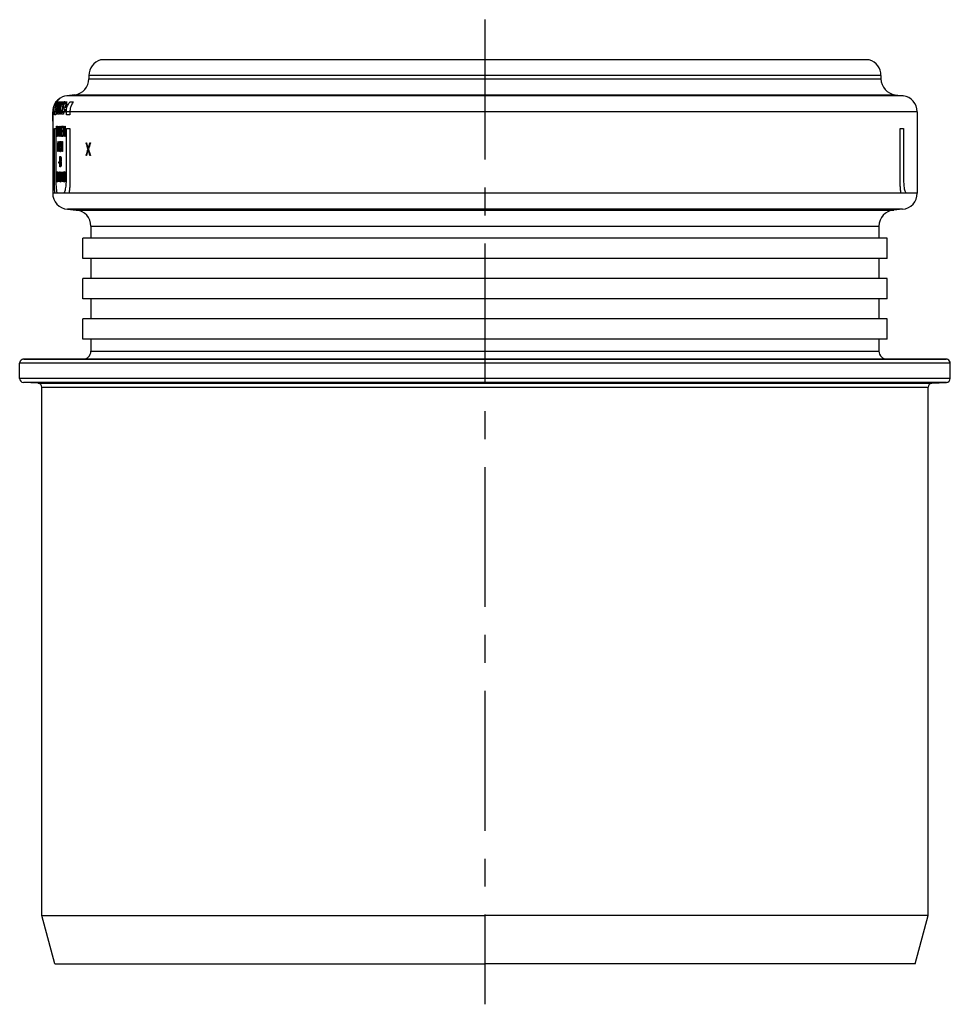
# Model space of a CAD drawing. Header units: millimetres. Extents: x 222 to 738, y 97 to 399.
# Tile 2 of 3: x 416 to 532, y 277 to 399. Entities that reach past the tile are written whole.
import ezdxf

# ---------------------------------------------------------------- set-up
doc = ezdxf.new("R2010")
doc.units = ezdxf.units.MM
doc.header["$LTSCALE"] = 46.255
doc.linetypes.add('CENTER', pattern=[0.6, 0.375, -0.075, 0.075, -0.075])
doc.layers.get('0').update_dxf_attribs({"linetype": 'CONTINUOUS'})
doc.layers.add('9_820_136_links_2_BL6', color=7, linetype='CONTINUOUS')
doc.layers.add('PR980_201_00_links_2_BL1', color=7, linetype='CONTINUOUS')

# ---------------------------------------------------------------- blocks, each defined once
blk = doc.blocks.new('PR980_201_00_LINKS_2_BL1', base_point=(474.01, 338.33))
at = {"layer": 'PR980_201_00_links_2_BL1', "color": 7, "linetype": 'Continuous'}
for p, q in [((474.01, 394.36), (426.31, 394.36)), ((521.71, 394.36), (474.01, 394.36)), ((424.86, 392.43), (424.86, 392.02)), ((523.16, 392.43), (523.16, 392.02)), ((423.11, 390.03), (422.12, 389.91)), ((524.92, 390.03), (525.91, 389.91)), ((420.88, 389.23), (420.85, 389.23)), ((421.01, 389.16), (421.18, 389.16)), ((421.16, 388.91), (421.09, 388.91)), ((421.16, 389.52), (421.19, 389.52)), ((421.16, 388.5), (421.27, 388.5)), ((421.27, 388.91), (421.2, 388.91)), ((421.26, 389.16), (421.44, 389.16)), ((421.46, 388.91), (421.34, 388.91)), ((421.46, 389.16), (421.62, 389.16)), ((421.64, 388.5), (421.79, 388.5)), ((421.97, 388.91), (421.82, 388.91)), ((421.98, 388.48), (421.87, 388.48)), ((421.89, 388.5), (421.98, 388.5)), ((421.94, 389.16), (422.14, 389.16)), ((422.14, 388.88), (422.05, 388.88)), ((422.06, 388.91), (422.16, 388.91)), ((422.5, 389.16), (422.94, 389.16)), ((420.36, 387.93), (420.36, 386.75)), ((420.39, 387.99), (420.37, 387.99)), ((420.37, 386.75), (420.37, 387.93)), ((420.37, 387.93), (420.37, 386.75)), ((420.41, 388.34), (420.44, 388.34)), ((420.58, 387.56), (420.58, 387.93)), ((420.75, 387.56), (420.58, 387.56)), ((420.75, 387.93), (420.75, 387.56)), ((420.9, 387.62), (420.9, 387.93)), ((420.94, 387.62), (420.9, 387.62)), ((420.94, 387.93), (420.94, 387.62)), ((421.04, 387.62), (421.04, 387.93)), ((421.19, 387.62), (421.04, 387.62)), ((421.08, 387.93), (421.08, 387.87)), ((421.08, 387.87), (421.19, 387.87)), ((421.22, 388.26), (421.1, 388.26)), ((421.19, 387.87), (421.19, 387.62)), ((421.5, 387.62), (421.5, 387.93)), ((421.7, 387.62), (421.5, 387.62)), ((421.56, 387.93), (421.56, 387.87)), ((421.56, 387.87), (421.7, 387.87)), ((421.73, 388.26), (421.58, 388.26)), ((421.7, 387.87), (421.7, 387.62)), ((421.8, 387.87), (421.8, 387.93)), ((421.89, 387.87), (421.8, 387.87)), ((421.82, 388.26), (421.92, 388.26)), ((421.89, 387.93), (421.89, 387.87)), ((422.06, 387.56), (422.06, 387.93)), ((422.5, 387.56), (422.06, 387.56)), ((422.5, 387.93), (422.5, 387.56)), ((527.66, 387.93), (527.66, 377.83)), ((420.36, 386.75), (420.36, 377.83)), ((420.37, 386.75), (420.37, 386.75)), ((420.84, 386.14), (420.9, 386.14)), ((420.84, 384.87), (420.84, 386.14)), ((420.87, 385.99), (420.87, 385.02)), ((420.9, 385.99), (420.87, 385.99)), ((421.03, 386.14), (421.06, 386.14)), ((421.03, 384.87), (421.03, 386.14)), ((421.06, 386.14), (421.06, 384.87)), ((421.11, 386.14), (421.14, 386.14)), ((421.11, 384.87), (421.11, 386.14)), ((421.26, 386.14), (421.29, 386.14)), ((421.26, 385.15), (421.26, 386.14)), ((421.29, 386.14), (421.29, 384.87)), ((421.44, 386.14), (421.63, 386.14)), ((421.44, 384.87), (421.44, 386.14)), ((421.47, 385.99), (421.47, 385.6)), ((421.63, 385.99), (421.47, 385.99)), ((421.63, 386.14), (421.63, 385.99)), ((421.69, 384.87), (421.69, 386.14)), ((421.69, 386.14), (421.73, 386.14)), ((421.88, 386.14), (421.92, 386.14)), ((421.88, 385.15), (421.88, 386.14)), ((421.92, 386.14), (421.92, 384.87)), ((420.58, 379.39), (420.58, 385.87)), ((420.58, 385.87), (420.75, 385.87)), ((420.75, 385.87), (420.75, 379.39)), ((420.91, 384.87), (420.84, 384.87)), ((420.87, 385.02), (420.9, 385.02)), ((421.06, 384.87), (421.03, 384.87)), ((421.14, 384.87), (421.11, 384.87)), ((421.14, 385.87), (421.14, 384.87)), ((421.29, 384.87), (421.25, 384.87)), ((421.64, 384.87), (421.44, 384.87)), ((421.47, 385.6), (421.62, 385.6)), ((421.47, 385.45), (421.47, 385.02)), ((421.62, 385.45), (421.47, 385.45)), ((421.47, 385.02), (421.64, 385.02)), ((421.62, 385.6), (421.62, 385.45)), ((421.64, 385.02), (421.64, 384.87)), ((421.72, 384.87), (421.69, 384.87)), ((421.72, 385.87), (421.72, 384.87)), ((421.92, 384.87), (421.88, 384.87)), ((422.06, 385.87), (422.5, 385.87)), ((422.06, 379.39), (422.06, 385.87)), ((422.5, 385.87), (422.5, 379.39)), ((525.53, 379.39), (525.53, 385.87)), ((525.53, 385.87), (525.97, 385.87)), ((525.97, 385.87), (525.97, 379.39)), ((420.98, 383.85), (420.98, 384.06)), ((421.01, 384.25), (421.03, 384.25)), ((421.01, 382.99), (421.01, 384.04)), ((421.03, 384.25), (421.03, 382.99)), ((421.07, 383.37), (421.07, 383.53)), ((421.1, 383.53), (421.17, 383.53)), ((421.17, 384.25), (421.2, 384.25)), ((421.17, 383.53), (421.17, 384.04)), ((421.2, 384.25), (421.2, 383.53)), ((421.2, 383.53), (421.25, 383.53)), ((421.25, 383.53), (421.25, 383.37)), ((421.29, 383.55), (421.29, 384.25)), ((421.29, 384.25), (421.47, 384.25)), ((421.32, 383.55), (421.29, 383.55)), ((421.47, 384.12), (421.31, 384.12)), ((421.31, 384.12), (421.31, 383.69)), ((421.37, 383.79), (421.4, 383.79)), ((421.4, 383.66), (421.37, 383.66)), ((421.47, 384.25), (421.47, 384.12)), ((421.52, 383.85), (421.52, 384.06)), ((421.55, 384.25), (421.59, 384.25)), ((421.55, 382.99), (421.55, 384.04)), ((421.59, 384.25), (421.59, 382.99)), ((424.49, 384.06), (424.57, 384.06)), ((424.96, 384.06), (425.04, 384.06)), ((421.03, 382.99), (421.01, 382.99)), ((421.17, 383.37), (421.07, 383.37)), ((421.17, 382.99), (421.17, 383.37)), ((421.2, 382.99), (421.17, 382.99)), ((421.25, 383.37), (421.2, 383.37)), ((421.2, 383.37), (421.2, 382.99)), ((421.24, 381.11), (421.24, 382.37)), ((421.24, 382.37), (421.35, 382.37)), ((421.29, 383.31), (421.32, 383.31)), ((421.37, 383.12), (421.4, 383.12)), ((421.4, 382.99), (421.37, 382.99)), ((421.45, 383.37), (421.45, 383.42)), ((421.48, 383.45), (421.48, 383.34)), ((421.59, 382.99), (421.55, 382.99)), ((424.57, 382.52), (424.49, 382.52)), ((425.04, 382.52), (424.96, 382.52)), ((421.13, 381.56), (421.13, 381.7)), ((421.13, 381.7), (421.2, 381.7)), ((421.2, 381.56), (421.13, 381.56)), ((421.2, 381.7), (421.2, 381.56)), ((421.35, 381.11), (421.24, 381.11)), ((421.26, 382.21), (421.26, 381.83)), ((421.36, 382.21), (421.26, 382.21)), ((421.26, 381.83), (421.36, 381.83)), ((421.36, 381.67), (421.26, 381.67)), ((421.26, 381.67), (421.26, 381.27)), ((421.26, 381.27), (421.36, 381.27)), ((421.39, 381.99), (421.39, 382.04)), ((421.39, 381.43), (421.39, 381.51)), ((421.42, 382.07), (421.42, 381.96)), ((421.42, 381.53), (421.42, 381.4)), ((420.82, 379.22), (420.82, 380.48)), ((420.82, 380.48), (420.89, 380.48)), ((420.84, 380.32), (420.84, 379.38)), ((420.89, 380.32), (420.84, 380.32)), ((420.92, 379.65), (420.92, 380.05)), ((420.94, 380.05), (420.94, 379.65)), ((420.97, 379.22), (420.97, 380.48)), ((420.97, 380.48), (421, 380.48)), ((420.99, 380.32), (420.99, 379.22)), ((421.08, 379.41), (421.08, 380.48)), ((421.08, 380.48), (421.1, 380.48)), ((421.1, 380.48), (421.1, 379.22)), ((421.13, 380.03), (421.13, 380.13)), ((421.15, 380.11), (421.15, 380.05)), ((421.18, 380.48), (421.2, 380.48)), ((421.21, 380.35), (421.18, 380.35)), ((421.18, 379.81), (421.21, 379.81)), ((421.24, 380.05), (421.24, 380.11)), ((421.25, 379.76), (421.25, 379.81)), ((421.26, 379.94), (421.26, 379.76)), ((421.3, 379.73), (421.3, 379.97)), ((421.32, 379.94), (421.32, 379.76)), ((421.42, 379.76), (421.42, 379.94)), ((421.44, 379.97), (421.44, 379.73)), ((421.59, 380.08), (421.59, 380.29)), ((421.61, 380.48), (421.64, 380.48)), ((421.61, 379.22), (421.61, 380.27)), ((421.64, 380.48), (421.64, 379.22)), ((421.68, 380.08), (421.68, 380.29)), ((421.71, 380.48), (421.74, 380.48)), ((421.71, 379.22), (421.71, 380.27)), ((421.74, 380.48), (421.74, 379.22)), ((421.78, 379.73), (421.78, 379.97)), ((421.8, 379.94), (421.8, 379.76)), ((421.93, 379.76), (421.93, 379.94)), ((421.96, 379.97), (421.96, 379.73)), ((420.89, 379.22), (420.82, 379.22)), ((420.84, 379.38), (420.89, 379.38)), ((420.99, 379.22), (420.97, 379.22)), ((421.1, 379.22), (421.07, 379.22)), ((421.14, 379.52), (421.16, 379.52)), ((421.2, 379.68), (421.18, 379.68)), ((421.18, 379.35), (421.21, 379.35)), ((421.2, 379.22), (421.19, 379.22)), ((421.64, 379.22), (421.61, 379.22)), ((421.74, 379.22), (421.71, 379.22)), ((422.19, 375.83), (423.29, 375.74)), ((525.84, 375.83), (524.74, 375.74)), ((425.11, 373.74), (425.11, 372.23)), ((522.91, 373.74), (522.91, 372.23)), ((425.11, 372.23), (424.11, 372.23)), ((424.11, 369.73), (424.11, 372.23)), ((424.11, 369.73), (424.11, 372.23)), ((522.91, 372.23), (425.11, 372.23)), ((523.91, 372.23), (522.91, 372.23)), ((523.91, 369.73), (523.91, 372.23)), ((523.91, 369.73), (523.91, 372.23)), ((425.11, 369.73), (424.11, 369.73)), ((522.91, 369.73), (425.11, 369.73)), ((425.11, 369.73), (425.11, 367.23)), ((523.91, 369.73), (522.91, 369.73)), ((522.91, 369.73), (522.91, 367.23)), ((425.11, 367.23), (424.11, 367.23)), ((424.11, 364.73), (424.11, 367.23)), ((424.11, 364.73), (424.11, 367.23)), ((522.91, 367.23), (425.11, 367.23)), ((523.91, 367.23), (522.91, 367.23)), ((523.91, 364.73), (523.91, 367.23)), ((523.91, 364.73), (523.91, 367.23)), ((425.11, 364.73), (424.11, 364.73)), ((522.91, 364.73), (425.11, 364.73)), ((425.11, 364.73), (425.11, 362.23)), ((523.91, 364.73), (522.91, 364.73)), ((522.91, 364.73), (522.91, 362.23)), ((425.11, 362.23), (424.11, 362.23)), ((424.11, 359.73), (424.11, 362.23)), ((424.11, 359.73), (424.11, 362.23)), ((522.91, 362.23), (425.11, 362.23)), ((523.91, 362.23), (522.91, 362.23)), ((523.91, 359.73), (523.91, 362.23)), ((523.91, 359.73), (523.91, 362.23)), ((425.11, 359.73), (424.11, 359.73)), ((522.91, 359.73), (425.11, 359.73)), ((425.11, 359.73), (425.11, 358.23)), ((523.91, 359.73), (522.91, 359.73)), ((522.91, 359.73), (522.91, 358.23)), ((416.26, 354.85), (416.26, 356.73)), ((416.76, 357.23), (474.01, 357.23)), ((474.01, 357.23), (416.76, 357.23)), ((474.01, 357.23), (531.13, 357.23)), ((530.68, 357.23), (474.01, 357.23)), ((531.26, 357.23), (530.68, 357.23)), ((531.13, 357.23), (531.26, 357.23)), ((531.76, 354.85), (531.76, 356.73)), ((418.54, 354.26), (416.74, 354.35)), ((529.49, 354.26), (531.29, 354.35)), ((419.01, 288.23), (419.01, 353.76)), ((529.01, 288.23), (529.01, 353.76)), ((420.62, 282.23), (419.01, 288.23)), ((419.01, 288.23), (474.01, 288.23)), ((529.01, 288.23), (474.01, 288.23)), ((527.41, 282.23), (529.01, 288.23)), ((420.62, 282.23), (422.21, 282.23)), ((422.21, 282.23), (474.01, 282.23)), ((525.81, 282.23), (474.01, 282.23)), ((527.41, 282.23), (525.81, 282.23))]:
    blk.add_line(p, q, dxfattribs=at)
at = {"layer": 'PR980_201_00_links_2_BL1', "color": 9, "linetype": 'Continuous'}
for p, q in [((474.01, 392.43), (424.86, 392.43)), ((424.86, 392.02), (474.01, 392.02)), ((523.16, 392.43), (474.01, 392.43)), ((474.01, 392.02), (523.16, 392.02)), ((422.65, 389.91), (422.12, 389.91)), ((423.11, 389.91), (422.65, 389.91)), ((423.11, 390.03), (474.01, 390.03)), ((474.01, 389.91), (423.11, 389.91)), ((474.01, 390.03), (524.92, 390.03)), ((524.92, 389.91), (474.01, 389.91)), ((525.91, 389.91), (524.92, 389.91)), ((474.01, 387.93), (420.36, 387.93)), ((527.66, 387.93), (474.01, 387.93)), ((474.01, 377.83), (420.36, 377.83)), ((527.66, 377.83), (474.01, 377.83)), ((423.29, 375.83), (422.19, 375.83)), ((474.01, 375.83), (423.29, 375.83)), ((423.29, 375.74), (474.01, 375.74)), ((524.74, 375.83), (474.01, 375.83)), ((474.01, 375.74), (524.74, 375.74)), ((525.84, 375.83), (524.74, 375.83)), ((425.11, 373.74), (474.01, 373.74)), ((474.01, 373.74), (522.91, 373.74)), ((425.11, 358.23), (474.01, 358.23)), ((474.01, 358.23), (522.91, 358.23)), ((474.01, 356.73), (416.26, 356.73)), ((531.76, 356.73), (474.01, 356.73)), ((474.01, 354.85), (416.26, 354.85)), ((418.54, 354.35), (416.74, 354.35)), ((474.01, 354.35), (418.54, 354.35)), ((418.54, 354.26), (474.01, 354.26)), ((531.76, 354.85), (474.01, 354.85)), ((529.49, 354.35), (474.01, 354.35)), ((474.01, 354.26), (529.49, 354.26)), ((531.29, 354.35), (529.49, 354.35)), ((419.01, 353.76), (422.61, 353.76)), ((422.61, 353.76), (426.6, 353.76)), ((426.6, 353.76), (427.76, 353.76)), ((427.76, 353.76), (427.84, 353.76)), ((427.84, 353.76), (433.45, 353.76)), ((433.45, 353.76), (434.95, 353.76)), ((434.95, 353.76), (444.31, 353.76)), ((444.31, 353.76), (444.6, 353.76)), ((444.6, 353.76), (447.11, 353.76)), ((447.11, 353.76), (449.73, 353.76)), ((449.73, 353.76), (452.33, 353.76)), ((452.33, 353.76), (472.51, 353.76)), ((472.51, 353.76), (474.01, 353.76)), ((474.01, 353.76), (475.51, 353.76)), ((475.51, 353.76), (495.7, 353.76)), ((495.7, 353.76), (498.3, 353.76)), ((498.3, 353.76), (500.92, 353.76)), ((500.92, 353.76), (503.43, 353.76)), ((503.43, 353.76), (503.72, 353.76)), ((503.72, 353.76), (513.08, 353.76)), ((513.08, 353.76), (514.58, 353.76)), ((514.58, 353.76), (520.18, 353.76)), ((520.18, 353.76), (520.27, 353.76)), ((520.27, 353.76), (521.43, 353.76)), ((521.43, 353.76), (525.41, 353.76)), ((525.41, 353.76), (529.01, 353.76))]:
    blk.add_line(p, q, dxfattribs=at)
at = {"layer": 'PR980_201_00_links_2_BL1', "color": 7, "linetype": 'Continuous'}
for centre, radius, start, end in [((426.86, 392.43), 2, 105.962, 180), ((521.16, 392.43), 2, 0, 74.038), ((422.86, 392.02), 2, 277, 360), ((525.16, 392.02), 2, 180, 263), ((422.36, 387.93), 2, 97, 130.1999), ((525.66, 387.93), 2, 0, 83), ((422.37, 387.93), 2, 163.6049, 179.9992), ((422.36, 387.93), 2, 164.4223, 171.3384), ((422.37, 387.93), 2, 139.3272, 167.9084), ((422.4, 387.87), 2, 162.6665, 169.6235), ((422.36, 387.93), 2, 163.4, 164.4223), ((422.03, 387.85), 1.67, 160.5569, 162.6952), ((422.37, 387.93), 2, 146.625, 163.6001), ((422.36, 387.93), 2, 146.7999, 163.4), ((422.38, 387.86), 1.99, 160.7068, 164.2598), ((422.41, 387.9), 2.02, 156.6271, 162.0008), ((422.43, 387.89), 2.02, 158.3213, 163.6355), ((422.42, 387.93), 2, 151.6276, 159.0713), ((422.41, 387.93), 2, 151.6344, 157.256), ((422.58, 387.93), 1.99, 141.8936, 179.987), ((422.38, 387.96), 1.96, 146.1959, 152.2128), ((422.39, 387.97), 1.96, 146.2728, 152.3015), ((422.36, 387.93), 2, 130.1999, 146.7999), ((422.37, 387.92), 2, 130.0744, 146.6181), ((422.32, 388.04), 1.86, 142.7807, 147.2053), ((422.74, 387.93), 1.99, 141.7816, 179.986), ((422.35, 388.02), 1.89, 137.9986, 147.0074), ((422.07, 388.32), 1.5, 142.6967, 145.4708), ((422.88, 387.93), 1.98, 150.3532, 179.9863), ((422.92, 387.93), 1.98, 150.3258, 179.9904), ((422.31, 388.09), 1.82, 130.8294, 138.7606), ((423.02, 387.92), 1.98, 141.6126, 179.9597), ((422.37, 387.92), 2, 126.9509, 130.0672), ((422.83, 387.92), 2, 141.7784, 150.4034), ((422.02, 388.55), 1.28, 130.47, 134.384), ((423.06, 387.92), 1.99, 150.2849, 162.9446), ((423.16, 387.92), 1.97, 162.9151, 170.3614), ((423.01, 387.92), 2, 141.682, 150.3187), ((423.19, 387.92), 2, 141.5829, 150.2314), ((423.53, 387.92), 1.98, 150.0526, 162.7929), ((423.73, 387.33), 2.56, 139.9166, 144.6333), ((423.66, 387.92), 1.96, 162.7559, 170.2677), ((423.76, 387.92), 1.97, 149.935, 163.5623), ((423.77, 387.92), 1.97, 150.8563, 162.7169), ((423.7, 387.91), 2, 141.3052, 149.9867), ((423.86, 387.92), 1.97, 149.8841, 163.5306), ((423.86, 387.92), 1.97, 150.8133, 162.688), ((422.36, 387.93), 2, 176.4406, 180), ((422.36, 387.93), 2, 171.3384, 176.4406), ((422.37, 387.93), 2, 178.1342, 180), ((421.5, 387.78), 1.13, 166.218, 169.2827), ((422.31, 387.84), 1.92, 168.3087, 173.6596), ((423.05, 387.93), 1.97, 170.3818, 179.9994), ((423.39, 388.32), 1.97, 188.5205, 191.5898), ((423.51, 387.93), 1.96, 170.2946, 179.9989), ((423.74, 387.93), 1.95, 170.2504, 179.9987), ((423.84, 387.93), 1.94, 170.2325, 179.9986), ((422.36, 377.83), 2, 180, 265), ((525.66, 377.83), 2, 275, 360), ((423.11, 373.74), 2, 0, 85), ((524.91, 373.74), 2, 95, 180), ((424.11, 358.23), 1, 270, 360), ((523.91, 358.23), 1, 180, 270), ((416.76, 356.73), 0.5, 112.4995, 180), ((416.76, 356.73), 0.5, 90, 112.4995), ((531.26, 356.73), 0.5, 67.5005, 90), ((531.26, 356.73), 0.5, 0, 67.5005), ((416.76, 354.85), 0.5, 180, 267), ((418.51, 353.76), 0.5, 0, 87), ((529.51, 353.76), 0.5, 93, 180), ((531.26, 354.85), 0.5, 273, 360)]:
    blk.add_arc(centre, radius, start, end, dxfattribs=at)
for centre, major_axis, ratio, start_param, end_param in [((474.01, 398.7), (0, 53.65), 1, -4.510248, -4.50906), ((474.01, 399.71), (0, 80.2), 0.668984, -4.54235, -4.52981), ((474.01, 404.1), (0, 80.2), 0.668984, -4.486516, -4.47383), ((474.01, 399.43), (0, 80.27), 0.668403, -4.542562, -4.530022), ((474.01, 403.82), (0, 80.27), 0.668403, -4.48673, -4.474045), ((474.01, 374.37), (0, 63.92), 0.839286, 1.415621, 1.418594), ((474.01, 374.16), (0, 63.92), 0.839285, 1.415621, 1.418594), ((474.01, 373.58), (0, 61.64), 0.87037, 1.396759, 1.408679), ((474.01, 373.43), (0, 61.24), 0.876097, 1.396759, 1.405205), ((474.01, 377.53), (53.65, 0), 0.612766, 2.950625, 2.953118), ((474.01, 375.81), (53.65, 0), 0.765957, 2.950126, 2.952121), ((474.01, 381.69), (53.65, 0), 0.204255, 2.94813, 2.950625), ((474.01, 381.03), (53.65, 0), 0.255319, 2.94813, 2.950126), ((474.01, 385.93), (53.65, 0), 0.204255, -2.945136, -2.942639), ((474.01, 386.33), (53.65, 0), 0.255319, -2.945136, -2.943138), ((474.01, 390.27), (53.65, 0), 0.612766, -2.942639, -2.94014), ((474.01, 390.84), (53.65, 0), 0.680851, -2.943138, -2.94164), ((474.01, 399.9), (0, 82.19), 0.652779, -4.512436, -4.511437), ((474.01, 416.31), (0, 164.38), 0.326388, -4.511437, -4.510937), ((474.01, 398.31), (0, 73.06), 0.734375, -4.510937, -4.509437), ((474.01, 411.19), (0, 136.98), 0.391667, -4.509437, -4.508437), ((474.01, 370.87), (0, 63.92), 0.839286, 1.359839, 1.362843), ((474.01, 370.65), (0, 63.92), 0.839285, 1.359839, 1.362843), ((474.01, 413.8), (0, 77.35), 0.693576, -4.317765, -4.30674), ((474.01, 412.91), (0, 74.36), 0.721491, -4.313879, -4.304789), ((474.01, 353.96), (0, 74.36), 0.721491, 1.15407, 1.163196), ((474.01, 352.47), (0, 77.35), 0.693576, 1.150147, 1.161244), ((474.01, 403.57), (0, 109.58), 0.489584, -4.526406, -4.525409), ((474.01, 396.78), (0, 73.06), 0.734375, -4.525409, -4.523914), ((474.01, 389.26), (53.65, 0), 0.612766, -2.953118, -2.950625), ((474.01, 403.9), (0, 109.58), 0.489584, -4.523416, -4.522418), ((474.01, 390.1), (53.65, 0), 0.680851, -2.951622, -2.950126), ((474.01, 385.76), (53.65, 0), 0.255319, -2.950126, -2.94813), ((474.01, 385.1), (53.65, 0), 0.204255, -2.950625, -2.94813), ((474.01, 384.46), (53.65, 0), 0.204255, -2.949234, -2.94674), ((474.01, 390.3), (53.65, 0), 0.765957, -2.94674, -2.944743), ((474.01, 380.45), (53.65, 0), 0.255319, 2.943138, 2.945136), ((474.01, 380.85), (53.65, 0), 0.204255, 2.942639, 2.945136), ((474.01, 396.55), (0, 73.06), 0.734375, -4.515539, -4.514041), ((474.01, 375.95), (53.65, 0), 0.680851, 2.94164, 2.943138), ((474.01, 376.52), (53.65, 0), 0.612766, 2.94014, 2.942639), ((474.01, 366.88), (0, 82.19), 0.652779, 1.369844, 1.370843), ((474.01, 350.48), (0, 164.38), 0.326388, 1.369344, 1.369844), ((474.01, 368.48), (0, 73.06), 0.734375, 1.367845, 1.369344), ((474.01, 355.59), (0, 136.98), 0.391667, 1.366845, 1.367845), ((474.01, 354.02), (0, 74.13), 0.723732, 1.165147, 1.176172), ((474.01, 353.66), (0, 74.36), 0.721491, 1.163196, 1.172287), ((474.01, 412.62), (0, 74.36), 0.721491, -4.304789, -4.295662), ((474.01, 412.79), (0, 74.13), 0.723732, -4.302836, -4.29174), ((474.01, 379.01), (53.65, 0), 0.204255, 2.94674, 2.949234), ((474.01, 385.71), (53.65, 0), 0.340426, -2.948736, -2.947239), ((474.01, 378.33), (53.65, 0), 0.340426, 2.947239, 2.948736), ((474.01, 385.17), (53.65, 0), 0.340426, -2.948736, -2.947239), ((474.01, 377.77), (53.65, 0), 0.340426, 2.947239, 2.948736), ((474.01, 392.76), (0, 54.79), 0.979169, -4.518035, -4.517037), ((474.01, 371.27), (0, 54.79), 0.979169, 1.375444, 1.376442), ((474.01, 392.22), (0, 54.79), 0.979169, -4.518035, -4.517037), ((474.01, 370.71), (0, 54.79), 0.979168, 1.375444, 1.376442), ((474.01, 414.03), (0, 164.38), 0.326387, -4.517037, -4.516538), ((474.01, 350), (0, 164.38), 0.326388, 1.374945, 1.375444), ((474.01, 413.5), (0, 164.38), 0.326388, -4.517037, -4.516538), ((474.01, 349.44), (0, 164.38), 0.326388, 1.374945, 1.375444), ((474.01, 373.18), (53.65, 0), 0.765957, 2.944743, 2.94674), ((474.01, 376.42), (53.65, 0), 0.510637, 2.944743, 2.945741), ((474.01, 387.08), (53.65, 0), 0.510637, -2.945741, -2.944743), ((474.01, 367.49), (0, 73.06), 0.734375, 1.372448, 1.373946), ((474.01, 396.01), (0, 73.06), 0.734375, -4.515539, -4.514041), ((474.01, 366.92), (0, 73.06), 0.734375, 1.372448, 1.373946), ((474.01, 414.54), (0, 164.38), 0.326388, -4.514041, -4.513541), ((474.01, 349.49), (0, 164.38), 0.326388, 1.371949, 1.372448), ((474.01, 414.01), (0, 164.38), 0.326388, -4.514041, -4.513541), ((474.01, 348.93), (0, 164.38), 0.326388, 1.371949, 1.372448), ((474.01, 382.4), (53.65, 0), 0.255319, -3.001035, -2.999056), ((474.01, 382.72), (53.65, 0), 0.319149, -3.001035, -2.999452), ((474.01, 385.32), (53.65, 0), 0.638298, -2.999056, -2.997473), ((474.01, 386.76), (53.65, 0), 0.851064, -2.999452, -2.998265), ((474.01, 394.91), (0, 102.73), 0.522222, -4.569061, -4.56827), ((474.01, 390.24), (0, 68.49), 0.783333, -4.56827, -4.566686), ((474.01, 419.51), (0, 273.96), 0.195833, -4.56827, -4.567874), ((474.01, 400.18), (0, 136.98), 0.391667, -4.566686, -4.565894), ((474.01, 430.17), (0, 342.45), 0.156666, -4.565894, -4.565498), ((474.01, 397.38), (0, 112.32), 0.477642, -4.559952, -4.550036), ((474.01, 397.25), (0, 109.58), 0.489583, -4.558763, -4.548845), ((474.01, 351.32), (0, 171.22), 0.313334, 1.400896, 1.401691), ((474.01, 408.84), (0, 171.22), 0.313334, -4.543284, -4.542489), ((474.01, 364.83), (0, 91.32), 0.5875, 1.399704, 1.400896), ((474.01, 395.33), (0, 91.32), 0.5875, -4.542489, -4.541296), ((474.01, 373.38), (53.65, 0), 0.765959, 2.968512, 2.9705), ((474.01, 362.65), (0, 102.73), 0.522223, 1.398511, 1.399306), ((474.01, 345.12), (0, 205.47), 0.26111, 1.399306, 1.399704), ((474.01, 415.04), (0, 205.47), 0.26111, -4.541296, -4.540899), ((474.01, 397.5), (0, 102.73), 0.522223, -4.540899, -4.540104), ((474.01, 372.44), (53.65, 0), 0.851064, 2.968114, 2.969307), ((474.01, 387.72), (53.65, 0), 0.851064, -2.969307, -2.968114), ((474.01, 378.1), (53.65, 0), 0.255319, 2.966523, 2.968512), ((474.01, 376.38), (53.65, 0), 0.425532, 2.966921, 2.968114), ((474.01, 383.78), (53.65, 0), 0.425532, -2.968114, -2.966921), ((474.01, 382.89), (53.65, 0), 0.25532, -2.964534, -2.962544), ((474.01, 384.38), (53.65, 0), 0.425532, -2.964136, -2.962942), ((474.01, 375.78), (53.65, 0), 0.425532, 2.962942, 2.964136), ((474.01, 387.77), (53.65, 0), 0.765957, -2.962544, -2.960553), ((474.01, 388.43), (53.65, 0), 0.851064, -2.962942, -2.961747), ((474.01, 371.72), (53.65, 0), 0.851064, 2.961747, 2.962942), ((474.01, 371.57), (53.65, 0), 0.851064, 2.960155, 2.962544), ((474.01, 398.64), (0, 102.73), 0.522223, -4.532544, -4.531747), ((474.01, 361.51), (0, 102.73), 0.522223, 1.390155, 1.390951), ((474.01, 396.82), (0, 91.32), 0.5875, -4.531349, -4.530154), ((474.01, 417.1), (0, 205.47), 0.26111, -4.531747, -4.531349), ((474.01, 343.06), (0, 205.47), 0.26111, 1.389757, 1.390155), ((474.01, 411.3), (0, 171.22), 0.313334, -4.530154, -4.529358), ((474.01, 467.39), (0, 479.43), 0.111904, -4.529358, -4.528959), ((474.01, 354.66), (0, 136.98), 0.391667, 1.382583, 1.383381), ((474.01, 341.9), (0, 205.47), 0.26111, 1.383381, 1.38378), ((474.01, 316.44), (0, 342.45), 0.156666, 1.38378, 1.384178), ((474.01, 367.48), (0, 68.49), 0.783333, 1.381387, 1.382583), ((474.01, 372.64), (53.65, 0), 0.765957, 2.950188, 2.952183), ((474.01, 360.8), (0, 102.73), 0.522222, 1.38019, 1.381786), ((474.01, 302.9), (0, 410.93), 0.130557, 1.381786, 1.382185), ((474.01, 378.28), (53.65, 0), 0.212766, 2.947794, 2.950188), ((474.01, 371.62), (53.65, 0), 0.851064, 2.949789, 2.950986), ((474.01, 377.71), (53.65, 0), 0.255319, 2.947794, 2.949789), ((474.01, 382.68), (53.65, 0), 0.212766, -2.947794, -2.945398), ((474.01, 382.99), (53.65, 0), 0.25532, -2.947794, -2.945797), ((474.01, 388.47), (53.65, 0), 0.765959, -2.945398, -2.943401), ((474.01, 389.2), (53.65, 0), 0.851064, -2.945797, -2.944599), ((474.01, 400.37), (0, 102.73), 0.522223, -4.515395, -4.513797), ((474.01, 393.86), (0, 68.49), 0.783333, -4.514197, -4.512998), ((474.01, 461.18), (0, 410.94), 0.130555, -4.513797, -4.513398), ((474.01, 407.43), (0, 136.98), 0.391667, -4.512998, -4.512199), ((474.01, 421.05), (0, 205.47), 0.26111, -4.512199, -4.511799), ((474.01, 448.34), (0, 342.44), 0.156668, -4.511799, -4.511399), ((474.01, 352.84), (0, 131.71), 0.407333, 1.361404, 1.366607), ((474.01, 352.63), (0, 131.71), 0.407333, 1.360202, 1.365407), ((474.01, 389.7), (53.65, 0), 0.851065, -2.9322, -2.930999), ((474.01, 363.34), (0, 79.9), 0.671429, 1.354591, 1.356996), ((474.01, 363.13), (0, 79.9), 0.671428, 1.354591, 1.356996), ((474.01, 362.71), (0, 79.9), 0.671429, 1.346562, 1.348972), ((474.01, 362.5), (0, 79.9), 0.671428, 1.346562, 1.348972), ((474.01, 333.21), (0, 205.47), 0.261113, 1.340128, 1.340531), ((474.01, 301.95), (0, 342.44), 0.156668, 1.340531, 1.340933), ((474.01, 348.87), (0, 136.98), 0.391665, 1.339324, 1.340128), ((474.01, 364.58), (0, 68.49), 0.783333, 1.338116, 1.339324), ((474.01, 285.51), (0, 410.94), 0.130554, 1.338519, 1.338921), ((474.01, 370.9), (53.65, 0), 0.765959, 2.906899, 2.908912), ((474.01, 356.46), (0, 102.73), 0.522223, 1.336908, 1.338519), ((474.01, 369.68), (53.65, 0), 0.851064, 2.906496, 2.907704), ((474.01, 377.8), (53.65, 0), 0.212766, 2.904482, 2.906899), ((474.01, 377.13), (53.65, 0), 0.25532, 2.904482, 2.906496), ((474.01, 383.16), (53.65, 0), 0.212766, -2.904482, -2.902063), ((474.01, 383.56), (53.65, 0), 0.255318, -2.904482, -2.902466), ((474.01, 391.14), (53.65, 0), 0.851064, -2.902466, -2.901256), ((474.01, 390.2), (53.65, 0), 0.765955, -2.902063, -2.900046), ((474.01, 404.72), (0, 102.73), 0.52222, -4.472052, -4.470439), ((474.01, 396.76), (0, 68.49), 0.783333, -4.470842, -4.469632), ((474.01, 478.56), (0, 410.93), 0.130557, -4.470439, -4.470035), ((474.01, 413.22), (0, 136.98), 0.391665, -4.469632, -4.468825), ((474.01, 429.74), (0, 205.47), 0.261113, -4.468825, -4.468421), ((474.01, 462.83), (0, 342.45), 0.156664, -4.468421, -4.468017), ((474.01, 376.98), (53.65, 0), 0.319149, 2.999452, 3.001035), ((474.01, 377.3), (53.65, 0), 0.255319, 2.999056, 3.001035), ((474.01, 364.79), (0, 102.73), 0.522223, 1.426677, 1.427469), ((474.01, 372.94), (53.65, 0), 0.851064, 2.998265, 2.999452), ((474.01, 374.38), (53.65, 0), 0.638298, 2.997473, 2.999056), ((474.01, 340.2), (0, 273.96), 0.195833, 1.426281, 1.426677), ((474.01, 369.46), (0, 68.49), 0.783333, 1.425093, 1.426677), ((474.01, 359.52), (0, 136.98), 0.391667, 1.424302, 1.425093), ((474.01, 329.53), (0, 342.45), 0.156667, 1.423906, 1.424302), ((474.01, 414.26), (0, 205.47), 0.26111, -4.542489, -4.542091), ((474.01, 394.91), (0, 91.32), 0.5875, -4.542091, -4.540899), ((474.01, 386.78), (53.65, 0), 0.765959, -2.9705, -2.968512), ((474.01, 386.34), (53.65, 0), 0.765957, -2.970103, -2.968114), ((474.01, 397.09), (0, 102.73), 0.522223, -4.540501, -4.539706), ((474.01, 387.28), (53.65, 0), 0.851064, -2.96891, -2.967717), ((474.01, 382.06), (53.65, 0), 0.255319, -2.968512, -2.966523), ((474.01, 383.33), (53.65, 0), 0.425532, -2.967717, -2.966523), ((474.01, 381.61), (53.65, 0), 0.25532, -2.968114, -2.966125), ((474.01, 377.26), (53.65, 0), 0.25532, 2.962544, 2.964534), ((474.01, 376.81), (53.65, 0), 0.25532, 2.962544, 2.964534), ((474.01, 375.32), (53.65, 0), 0.425532, 2.962942, 2.964136), ((474.01, 371.27), (53.65, 0), 0.851064, 2.961747, 2.962942), ((474.01, 371.93), (53.65, 0), 0.765957, 2.960553, 2.962544), ((474.01, 361.06), (0, 102.73), 0.522223, 1.390155, 1.390951), ((474.01, 305.61), (0, 410.94), 0.130555, 1.389358, 1.389757), ((474.01, 342.6), (0, 205.47), 0.26111, 1.389757, 1.390155), ((474.01, 362.89), (0, 91.32), 0.5875, 1.388562, 1.389757), ((474.01, 348.4), (0, 171.22), 0.313334, 1.387765, 1.388562), ((474.01, 292.31), (0, 479.43), 0.111904, 1.387367, 1.387765), ((474.01, 443.27), (0, 342.45), 0.156666, -4.525771, -4.525372), ((474.01, 417.8), (0, 205.47), 0.26111, -4.525372, -4.524974), ((474.01, 405.04), (0, 136.98), 0.391667, -4.524974, -4.524176), ((474.01, 392.22), (0, 68.49), 0.783333, -4.524176, -4.52298), ((474.01, 456.81), (0, 410.93), 0.130557, -4.523777, -4.523378), ((474.01, 398.9), (0, 102.73), 0.522222, -4.523378, -4.521783), ((474.01, 387.06), (53.65, 0), 0.765957, -2.952183, -2.950188), ((474.01, 388.09), (53.65, 0), 0.851064, -2.950986, -2.949789), ((474.01, 381.42), (53.65, 0), 0.212766, -2.950188, -2.947794), ((474.01, 381.99), (53.65, 0), 0.255319, -2.949789, -2.947794), ((474.01, 376.72), (53.65, 0), 0.25532, 2.945797, 2.947794), ((474.01, 377.02), (53.65, 0), 0.212766, 2.945398, 2.947794), ((474.01, 370.5), (53.65, 0), 0.851064, 2.944599, 2.945797), ((474.01, 371.24), (53.65, 0), 0.765959, 2.943401, 2.945398), ((474.01, 359.33), (0, 102.73), 0.522223, 1.372205, 1.373803), ((474.01, 365.84), (0, 68.49), 0.783333, 1.371405, 1.372604), ((474.01, 298.52), (0, 410.94), 0.130555, 1.371805, 1.372205), ((474.01, 352.28), (0, 136.98), 0.391667, 1.370606, 1.371405), ((474.01, 311.36), (0, 342.44), 0.156668, 1.369807, 1.370206), ((474.01, 338.66), (0, 205.47), 0.26111, 1.370206, 1.370606), ((474.01, 388.8), (53.65, 0), 0.851064, -2.937404, -2.936203), ((474.01, 457.75), (0, 342.44), 0.156668, -4.482526, -4.482123), ((474.01, 426.49), (0, 205.47), 0.261113, -4.482123, -4.481721), ((474.01, 410.83), (0, 136.98), 0.391665, -4.481721, -4.480916), ((474.01, 474.19), (0, 410.94), 0.130554, -4.480514, -4.480111), ((474.01, 395.12), (0, 68.49), 0.783333, -4.480916, -4.479709), ((474.01, 403.24), (0, 102.73), 0.522223, -4.480111, -4.478501), ((474.01, 388.8), (53.65, 0), 0.765959, -2.908912, -2.906899), ((474.01, 390.02), (53.65, 0), 0.851064, -2.907704, -2.906496), ((474.01, 382.57), (53.65, 0), 0.25532, -2.906496, -2.904482), ((474.01, 381.9), (53.65, 0), 0.212766, -2.906899, -2.904482), ((474.01, 376.14), (53.65, 0), 0.255318, 2.902466, 2.904482), ((474.01, 376.54), (53.65, 0), 0.212766, 2.902063, 2.904482), ((474.01, 368.57), (53.65, 0), 0.851064, 2.901256, 2.902466), ((474.01, 369.5), (53.65, 0), 0.765955, 2.900046, 2.902063), ((474.01, 354.98), (0, 102.73), 0.52222, 1.328846, 1.33046), ((474.01, 362.94), (0, 68.49), 0.783333, 1.328039, 1.32925), ((474.01, 281.14), (0, 410.93), 0.130557, 1.328443, 1.328846), ((474.01, 346.48), (0, 136.98), 0.391665, 1.327232, 1.328039), ((474.01, 296.88), (0, 342.45), 0.156664, 1.326425, 1.326828), ((474.01, 329.96), (0, 205.47), 0.261113, 1.326828, 1.327232)]:
    blk.add_ellipse(centre, major_axis=major_axis, ratio=ratio, start_param=start_param, end_param=end_param, dxfattribs=at)
for points, knots in [([(421.24, 387.93), (421.23, 388.01), (421.22, 388.2), (421.28, 388.49), (421.4, 388.77), (421.56, 389.01), (421.7, 389.12), (421.81, 389.23), (421.85, 389.2), (421.85, 389.2)], [0, 0, 0, 0, 0.259304, 0.559329, 0.877795, 1.16784, 1.390115, 1.497923, 1.516273, 1.516273, 1.516273, 1.516273]), ([(421.33, 388.46), (421.31, 388.41), (421.28, 388.28), (421.27, 388.1), (421.29, 387.97), (421.31, 387.93)], [0, 0, 0, 0, 0.1780992, 0.3931785, 0.5464972, 0.5464972, 0.5464972, 0.5464972]), ([(421.65, 388.81), (421.66, 388.85), (421.7, 388.91), (421.64, 389.01), (421.54, 388.86), (421.44, 388.75), (421.37, 388.59), (421.33, 388.49), (421.33, 388.46)], [0, 0, 0, 0, 0.129043, 0.1724817, 0.2792168, 0.4740393, 0.7187845, 0.7875896, 0.7875896, 0.7875896, 0.7875896]), ([(421.5, 387.93), (421.5, 388.04), (421.52, 388.26), (421.61, 388.58), (421.74, 388.89), (421.87, 389.07), (421.94, 389.16)], [0, 0, 0, 0, 0.330753, 0.665317, 0.999241, 1.327796, 1.327796, 1.327796, 1.327796]), ([(421.85, 389.2), (421.86, 389.18), (421.83, 389.1), (421.8, 389.03), (421.78, 388.98)], [0, 0, 0, 0, 0.0533085, 0.2314331, 0.2314331, 0.2314331, 0.2314331]), ([(422.06, 387.93), (422.06, 388.04), (422.08, 388.26), (422.17, 388.58), (422.3, 388.89), (422.43, 389.07), (422.5, 389.16)], [0, 0, 0, 0, 0.331221, 0.666258, 1.000697, 1.329779, 1.329779, 1.329779, 1.329779]), ([(422.94, 389.16), (422.85, 389.04), (422.68, 388.79), (422.53, 388.37), (422.5, 388.07), (422.5, 387.93)], [0, 0, 0, 0, 0.442063, 0.887823, 1.330116, 1.330116, 1.330116, 1.330116]), ([(421.47, 387.86), (421.46, 387.81), (421.44, 387.74), (421.39, 387.62), (421.3, 387.65), (421.27, 387.78), (421.25, 387.87), (421.24, 387.93)], [0, 0, 0, 0, 0.1587326, 0.2482609, 0.3012387, 0.4122268, 0.5896266, 0.5896266, 0.5896266, 0.5896266]), ([(421.31, 387.93), (421.32, 387.91), (421.33, 387.87), (421.39, 387.87), (421.4, 387.91), (421.41, 387.93)], [0, 0, 0, 0, 0.0605637, 0.093759, 0.1542974, 0.1542974, 0.1542974, 0.1542974]), ([(421.41, 387.93), (421.41, 387.94), (421.42, 387.98), (421.43, 388.01), (421.44, 388.03)], [0, 0, 0, 0, 0.0489768, 0.1089936, 0.1089936, 0.1089936, 0.1089936]), ([(420.9, 386.14), (420.91, 386.14), (420.91, 386.13), (420.92, 386.13), (420.93, 386.13), (420.93, 386.12), (420.94, 386.12)], [0, 0, 0, 0, 0.00897889, 0.01790676, 0.02745919, 0.03899443, 0.03899443, 0.03899443, 0.03899443]), ([(420.93, 385.96), (420.93, 385.96), (420.93, 385.97), (420.92, 385.98), (420.92, 385.98), (420.91, 385.99), (420.9, 385.99), (420.9, 385.99)], [0, 0, 0, 0, 0.01231631, 0.02165821, 0.02935876, 0.03638921, 0.04339811, 0.04339811, 0.04339811, 0.04339811]), ([(420.96, 385.82), (420.95, 385.85), (420.95, 385.89), (420.94, 385.94), (420.93, 385.96)], [0, 0, 0, 0, 0.086522, 0.1447974, 0.1447974, 0.1447974, 0.1447974]), ([(420.94, 386.12), (420.94, 386.11), (420.95, 386.08), (420.96, 386.05), (420.96, 386.03)], [0, 0, 0, 0, 0.03696084, 0.09500105, 0.09500105, 0.09500105, 0.09500105]), ([(420.96, 386.03), (420.97, 385.99), (420.98, 385.92), (420.98, 385.85), (420.99, 385.81)], [0, 0, 0, 0, 0.0984482, 0.2167772, 0.2167772, 0.2167772, 0.2167772]), ([(420.9, 385.02), (420.91, 385.02), (420.91, 385.02), (420.92, 385.03), (420.93, 385.04), (420.93, 385.05)], [0, 0, 0, 0, 0.01025039, 0.02210058, 0.03860626, 0.03860626, 0.03860626, 0.03860626]), ([(420.94, 384.9), (420.93, 384.89), (420.92, 384.88), (420.91, 384.87), (420.91, 384.87)], [0, 0, 0, 0, 0.02193655, 0.03743405, 0.03743405, 0.03743405, 0.03743405]), ([(420.93, 385.05), (420.94, 385.05), (420.94, 385.08), (420.95, 385.1), (420.95, 385.11)], [0, 0, 0, 0, 0.02851098, 0.06763227, 0.06763227, 0.06763227, 0.06763227]), ([(420.96, 384.96), (420.95, 384.95), (420.95, 384.92), (420.94, 384.9), (420.94, 384.9)], [0, 0, 0, 0, 0.03898255, 0.0672233, 0.0672233, 0.0672233, 0.0672233]), ([(420.95, 385.11), (420.95, 385.14), (420.96, 385.19), (420.96, 385.24), (420.96, 385.27)], [0, 0, 0, 0, 0.0734691, 0.1597671, 0.1597671, 0.1597671, 0.1597671]), ([(420.97, 385.51), (420.97, 385.57), (420.97, 385.67), (420.96, 385.77), (420.96, 385.82)], [0, 0, 0, 0, 0.1641778, 0.3038628, 0.3038628, 0.3038628, 0.3038628]), ([(420.96, 385.27), (420.96, 385.31), (420.97, 385.39), (420.97, 385.47), (420.97, 385.51)], [0, 0, 0, 0, 0.1163901, 0.2434969, 0.2434969, 0.2434969, 0.2434969]), ([(420.97, 385.07), (420.97, 385.05), (420.97, 385.01), (420.96, 384.98), (420.96, 384.96)], [0, 0, 0, 0, 0.0644647, 0.1159526, 0.1159526, 0.1159526, 0.1159526]), ([(420.99, 385.26), (420.99, 385.22), (420.98, 385.16), (420.98, 385.1), (420.97, 385.07)], [0, 0, 0, 0, 0.0991416, 0.1843659, 0.1843659, 0.1843659, 0.1843659]), ([(420.99, 385.81), (420.99, 385.76), (420.99, 385.66), (420.99, 385.56), (420.99, 385.51)], [0, 0, 0, 0, 0.1452109, 0.2994654, 0.2994654, 0.2994654, 0.2994654]), ([(420.99, 385.51), (420.99, 385.47), (420.99, 385.38), (420.99, 385.3), (420.99, 385.26)], [0, 0, 0, 0, 0.1254055, 0.2546776, 0.2546776, 0.2546776, 0.2546776]), ([(420.62, 377.83), (420.61, 377.99), (420.6, 378.33), (420.59, 378.85), (420.58, 379.21), (420.58, 379.39)], [0, 0, 0, 0, 0.49378, 1.02212, 1.562413, 1.562413, 1.562413, 1.562413]), ([(420.75, 379.39), (420.75, 379.27), (420.76, 379.03), (420.77, 378.7), (420.79, 378.4), (420.83, 378.14), (420.86, 377.96), (420.9, 377.86), (420.92, 377.83)], [0, 0, 0, 0, 0.360526, 0.703019, 1.010074, 1.265608, 1.457835, 1.58035, 1.58035, 1.58035, 1.58035]), ([(421.75, 377.83), (421.78, 377.85), (421.84, 377.95), (421.91, 378.14), (421.98, 378.39), (422.02, 378.69), (422.05, 379.03), (422.06, 379.26), (422.06, 379.39)], [0, 0, 0, 0, 0.136314, 0.335092, 0.593435, 0.902688, 1.249205, 1.616257, 1.616257, 1.616257, 1.616257]), ([(422.5, 379.39), (422.5, 379.21), (422.49, 378.85), (422.45, 378.33), (422.41, 377.99), (422.38, 377.83)], [0, 0, 0, 0, 0.538483, 1.068075, 1.567552, 1.567552, 1.567552, 1.567552]), ([(525.65, 377.83), (525.62, 377.99), (525.58, 378.33), (525.54, 378.85), (525.53, 379.21), (525.53, 379.39)], [0, 0, 0, 0, 0.499477, 1.029069, 1.567552, 1.567552, 1.567552, 1.567552]), ([(525.97, 379.39), (525.97, 379.27), (525.97, 379.03), (526, 378.69), (526.05, 378.39), (526.11, 378.14), (526.18, 377.95), (526.25, 377.86), (526.28, 377.83)], [0, 0, 0, 0, 0.364475, 0.708678, 1.017572, 1.277448, 1.478456, 1.616244, 1.616244, 1.616244, 1.616244])]:
    blk.add_open_spline(points, degree=3, knots=knots, dxfattribs=at)
blk = doc.blocks.new('9_820_136_LINKS_2_BL6', base_point=(474.01, 338.29))
at = {"layer": '9_820_136_links_2_BL6', "color": 7, "linetype": 'CENTER'}
blk.add_line((474.01, 399.36), (474.01, 277.23), dxfattribs=at)
blk = doc.blocks.new('TC-9_820_136_SL')
at = {"layer": '9_820_136_links_2_BL6'}
blk.add_blockref('9_820_136_LINKS_2_BL6', (0, -56.06), dxfattribs=at)
at = {"layer": 'PR980_201_00_links_2_BL1'}
blk.add_blockref('PR980_201_00_LINKS_2_BL1', (0, -56.02), dxfattribs=at)

msp = doc.modelspace()

# ---------------------------------------------------------------- block references
msp.add_blockref('TC-9_820_136_SL', (474.01, 394.36))

doc.saveas('drawing.dxf')
